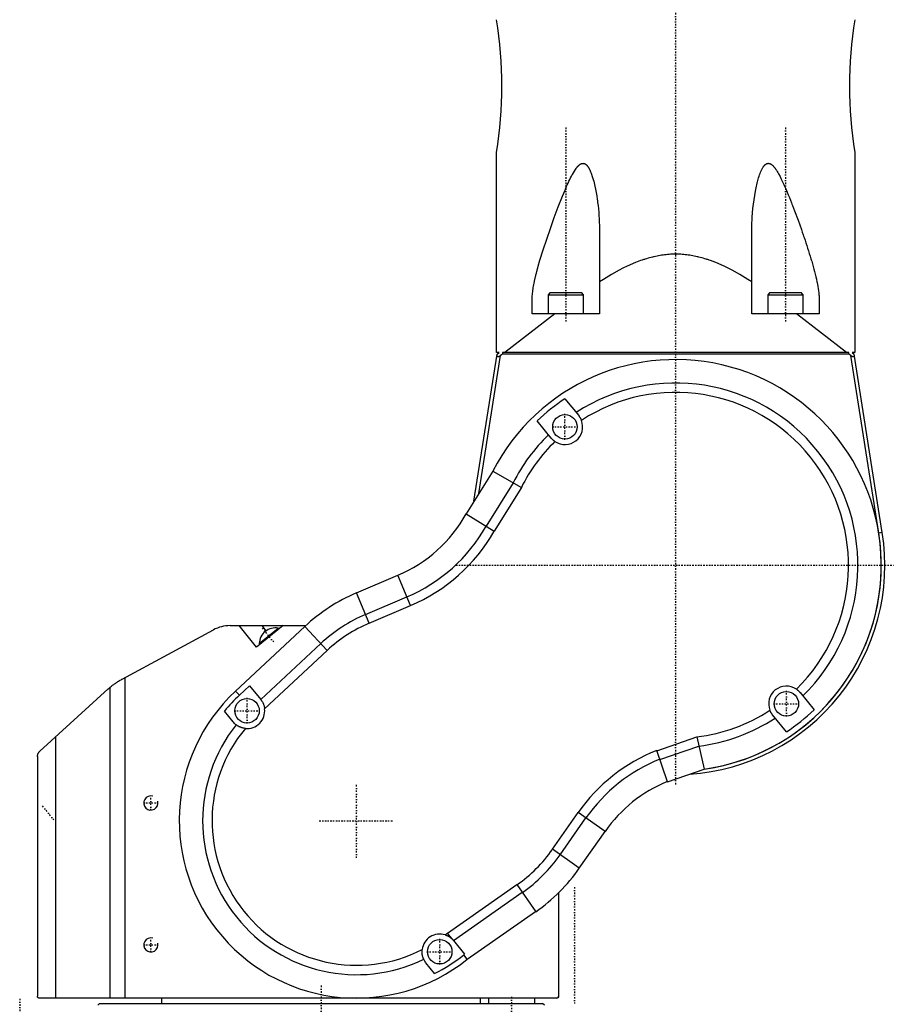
# Model space of a CAD drawing. Extents: x -216 to 565, y -1 to 791.
# Tile 2 of 4: x -85 to 162, y 196 to 474. Entities that reach past the tile are written whole.
import ezdxf

# ---------------------------------------------------------------- set-up
doc = ezdxf.new("R2010")
doc.units = 0
doc.linetypes.add('CENTER', pattern=[1.5, 0.45, -0.5, 0.05, -0.5])
for name, color, linetype in [('AM_0', 7, 'CONTINUOUS'), ('AM_10', 7, 'CONTINUOUS'), ('AM_7', 7, 'CENTER')]:
    doc.layers.add(name, color=color, linetype=linetype)

msp = doc.modelspace()

# ---------------------------------------------------------------- linework, layer by layer
at = {"layer": 'AM_0', "color": 7, "linetype": 'CONTINUOUS'}
for p, q in [((49.5, 380), (49.5, 436.41)), ((150.5, 436.41), (150.5, 380)), ((78.5, 414.45), (78.5, 390.89)), ((121.5, 390.89), (121.5, 414.45)), ((59.5, 390.89), (59.5, 394.42)), ((64.6, 396.89), (64, 396.29)), ((64, 396.29), (64, 390.89)), ((64, 396.29), (74, 396.29)), ((64.6, 396.89), (73.4, 396.89)), ((74, 396.29), (73.4, 396.89)), ((74, 390.89), (74, 396.29)), ((126.6, 396.89), (126, 396.29)), ((126, 396.29), (126, 390.89)), ((126, 396.29), (136, 396.29)), ((126.6, 396.89), (135.4, 396.89)), ((136, 396.29), (135.4, 396.89)), ((136, 390.89), (136, 396.29)), ((140.5, 394.42), (140.5, 390.89)), ((65.93, 390.89), (51.8, 380)), ((78.5, 390.89), (59.5, 390.89)), ((140.5, 390.89), (121.5, 390.89)), ((148.2, 380), (134.07, 390.89)), ((43.12, 338.05), (49.69, 379.51)), ((44.48, 340.22), (50.64, 379.12)), ((50.18, 380), (49.5, 380)), ((49.69, 379.51), (50.18, 380)), ((51.14, 379.5), (50.64, 379.12)), ((51.2, 380), (51.14, 379.5)), ((148.86, 379.5), (51.14, 379.5)), ((148.8, 380), (51.2, 380)), ((148.86, 379.5), (148.8, 380)), ((149.36, 379.12), (148.86, 379.5)), ((157.29, 329.07), (149.36, 379.12)), ((150.5, 380), (149.82, 380)), ((149.82, 380), (150.31, 379.51)), ((158.27, 329.23), (150.31, 379.51)), ((68.78, 366.98), (72.66, 362.19)), ((64.88, 355.89), (60.97, 360.72)), ((48.42, 346.53), (40.93, 334.54)), ((48.42, 346.53), (56.48, 341.97)), ((54.17, 343.27), (46.53, 331.04)), ((56.48, 341.97), (48.77, 329.64)), ((40.93, 334.54), (48.8, 329.62)), ((158.27, 329.23), (157.29, 329.07)), ((9.99, 312.23), (21.64, 317.18)), ((25.26, 308.67), (21.64, 317.18)), ((13.6, 303.72), (9.99, 312.23)), ((12.57, 306.16), (24.22, 311.11)), ((13.6, 303.72), (25.26, 308.67)), ((-25.63, 303), (-4.33, 303)), ((-24.1, 284.57), (-4.57, 302.78)), ((-18.18, 296.96), (-23.07, 303)), ((-10.72, 303), (-18.18, 296.96)), ((-15.47, 301.57), (-16.63, 303)), ((1.73, 296.01), (-4.57, 302.78)), ((-56.07, 287.94), (-30.38, 301.8)), ((-17.45, 297.98), (-12.08, 302.32)), ((-11.88, 302.06), (-12.08, 302.32)), ((-17.45, 297.98), (-17.24, 297.72)), ((-17.01, 282.16), (-0.07, 297.95)), ((-15.91, 279.56), (1.73, 296.01)), ((-55.35, 288.33), (-55.35, 198)), ((-23.01, 283.4), (-20.16, 286.06)), ((-20.16, 286.06), (-16.99, 282.15)), ((-79.34, 267.6), (-60.03, 285.14)), ((-59.49, 198), (-59.49, 285.62)), ((-23.01, 283.4), (-24.1, 284.57)), ((135.12, 284.11), (139.03, 279.28)), ((-24.77, 275.85), (-27.25, 278.92)), ((131.22, 273.02), (127.34, 277.81)), ((-74.81, 198), (-74.81, 271.71)), ((94.69, 267.74), (105.93, 271.61)), ((105.93, 271.61), (108.06, 262.56)), ((97.7, 258.99), (94.66, 267.82)), ((95.55, 265.23), (106.53, 269.01)), ((-80, 266.11), (-80, 198.5)), ((97.7, 258.99), (108.06, 262.56)), ((65.25, 239.94), (72.52, 250.31)), ((80.09, 245.01), (72.52, 250.31)), ((67.42, 238.42), (74.69, 248.79)), ((72.83, 234.64), (80.09, 245.01)), ((72.83, 234.64), (65.25, 239.94)), ((35.66, 216.34), (55.19, 230.01)), ((37.32, 214.26), (56.71, 227.84)), ((55.19, 230.01), (60.55, 222.36)), ((67, 227.74), (67, 198.5)), ((41.21, 208.94), (60.49, 222.44)), ((36.84, 214.77), (35.66, 216.34)), ((37.32, 214.26), (40.47, 210.37)), ((40.47, 210.37), (40.25, 210.21)), ((41.21, 208.94), (40.25, 210.21)), ((32.03, 204.9), (29.58, 207.92)), ((66.5, 198), (-79.5, 198)), ((-45, 198), (-45, 196.5)), ((45, 196.5), (45, 198)), ((47.24, 198), (47.24, 196.5)), ((60.24, 196.5), (60.24, 198)), ((-62.5, 196.5), (-63, 196)), ((-62.5, 196.5), (62.47, 196.5)), ((62.97, 196), (62.47, 196.5))]:
    msp.add_line(p, q, dxfattribs=at)
for points in [[(59.5, 394.42, 0), (59.5, 394.58, 0), (59.51, 394.92, 0), (59.52, 395.26, 0), (59.53, 395.43, 0), (59.54, 395.61, 0), (59.57, 395.97, 0), (59.6, 396.33, 0), (59.64, 396.71, 0), (59.68, 397.09, 0), (59.73, 397.48, 0), (59.76, 397.68, 0), (59.79, 397.88, 0), (59.86, 398.29, 0), (59.93, 398.71, 0), (60.01, 399.14, 0), (60.09, 399.58, 0), (60.18, 400.02, 0), (60.23, 400.25, 0), (60.28, 400.48, 0), (60.38, 400.94, 0), (60.49, 401.41, 0), (60.54, 401.65, 0), (60.6, 401.89, 0), (60.72, 402.37, 0), (60.84, 402.85, 0), (60.9, 403.1, 0), (60.97, 403.34, 0), (61.1, 403.82, 0), (61.23, 404.31, 0), (61.72, 406.02, 0), (62.64, 408.98, 0), (63.63, 411.98, 0), (64.67, 414.99, 0), (65.76, 418.01, 0), (66.32, 419.52, 0), (66.9, 421.03, 0), (68.08, 424.05, 0), (68.8, 425.78, 0), (69.01, 426.28, 0), (69.23, 426.78, 0), (69.34, 427.03, 0), (69.45, 427.27, 0), (69.67, 427.77, 0), (69.9, 428.25, 0), (70.13, 428.73, 0), (70.37, 429.21, 0), (70.62, 429.71, 0), (70.75, 429.96, 0), (70.88, 430.21, 0), (71.16, 430.69, 0), (71.44, 431.16, 0), (71.73, 431.61, 0), (71.91, 431.86, 0), (71.96, 431.94, 0), (72.02, 432.01, 0), (72.04, 432.04, 0), (72.07, 432.08, 0), (72.13, 432.15, 0), (72.18, 432.22, 0), (72.24, 432.29, 0), (72.3, 432.36, 0), (72.36, 432.42, 0), (72.39, 432.46, 0), (72.42, 432.49, 0), (72.48, 432.55, 0), (72.54, 432.62, 0), (72.57, 432.65, 0), (72.6, 432.68, 0), (72.66, 432.74, 0), (72.72, 432.79, 0), (72.76, 432.82, 0), (72.79, 432.85, 0), (72.85, 432.9, 0), (72.92, 432.95, 0), (72.99, 433, 0), (73.06, 433.05, 0), (73.13, 433.1, 0), (73.16, 433.12, 0), (73.2, 433.14, 0), (73.27, 433.17, 0), (73.34, 433.21, 0), (73.41, 433.24, 0), (73.49, 433.27, 0), (73.56, 433.29, 0), (73.6, 433.3, 0), (73.64, 433.3, 0), (73.71, 433.32, 0), (73.79, 433.32, 0), (73.86, 433.33, 0), (73.94, 433.32, 0), (74.01, 433.32, 0), (74.05, 433.31, 0), (74.09, 433.3, 0), (74.16, 433.29, 0), (74.23, 433.27, 0), (74.3, 433.24, 0), (74.37, 433.21, 0), (74.44, 433.18, 0), (74.47, 433.16, 0), (74.5, 433.14, 0), (74.57, 433.1, 0), (74.63, 433.05, 0), (74.69, 433, 0), (74.75, 432.96, 0), (74.81, 432.9, 0), (74.83, 432.88, 0), (74.86, 432.85, 0), (74.92, 432.79, 0), (74.97, 432.74, 0), (75, 432.71, 0), (75.02, 432.68, 0), (75.07, 432.61, 0), (75.13, 432.55, 0), (75.15, 432.51, 0), (75.18, 432.48, 0), (75.23, 432.4, 0), (75.29, 432.33, 0), (75.34, 432.24, 0), (75.4, 432.16, 0), (75.45, 432.06, 0), (75.48, 432.02, 0), (75.51, 431.97, 0), (75.57, 431.87, 0), (75.62, 431.76, 0), (75.68, 431.65, 0), (75.74, 431.54, 0), (75.8, 431.42, 0), (75.83, 431.36, 0), (75.86, 431.29, 0), (75.92, 431.16, 0), (75.98, 431.03, 0), (76, 430.96, 0), (76.17, 430.53, 0), (76.49, 429.64, 0), (76.76, 428.72, 0), (76.89, 428.26, 0), (77, 427.81, 0), (77.21, 426.92, 0), (77.4, 426.01, 0), (77.58, 425.09, 0), (77.74, 424.16, 0), (77.88, 423.24, 0), (77.94, 422.77, 0), (78, 422.31, 0), (78.11, 421.39, 0), (78.21, 420.47, 0), (78.29, 419.54, 0), (78.36, 418.61, 0), (78.41, 417.68, 0), (78.44, 417.22, 0), (78.46, 416.76, 0), (78.48, 415.83, 0), (78.5, 414.91, 0), (78.5, 414.45, 0)], [(121.5, 414.45, 0), (121.51, 415.68, 0), (121.61, 418.14, 0), (121.81, 420.6, 0), (121.94, 421.83, 0), (122.1, 423.06, 0), (122.49, 425.48, 0), (122.78, 426.9, 0), (122.87, 427.3, 0), (122.97, 427.7, 0), (123.02, 427.9, 0), (123.07, 428.1, 0), (123.17, 428.49, 0), (123.28, 428.88, 0), (123.4, 429.28, 0), (123.52, 429.68, 0), (123.66, 430.08, 0), (123.73, 430.28, 0), (123.81, 430.48, 0), (123.96, 430.87, 0), (124.12, 431.25, 0), (124.3, 431.61, 0), (124.49, 431.96, 0), (124.61, 432.17, 0), (124.64, 432.22, 0), (124.68, 432.28, 0), (124.7, 432.31, 0), (124.72, 432.34, 0), (124.76, 432.39, 0), (124.8, 432.45, 0), (124.82, 432.47, 0), (124.84, 432.5, 0), (124.88, 432.55, 0), (124.92, 432.6, 0), (124.94, 432.63, 0), (124.96, 432.65, 0), (125, 432.7, 0), (125.04, 432.75, 0), (125.08, 432.8, 0), (125.13, 432.84, 0), (125.17, 432.88, 0), (125.2, 432.91, 0), (125.22, 432.93, 0), (125.27, 432.97, 0), (125.32, 433.01, 0), (125.37, 433.05, 0), (125.42, 433.08, 0), (125.47, 433.12, 0), (125.49, 433.13, 0), (125.52, 433.15, 0), (125.57, 433.18, 0), (125.63, 433.21, 0), (125.68, 433.23, 0), (125.74, 433.26, 0), (125.8, 433.27, 0), (125.83, 433.28, 0), (125.86, 433.29, 0), (125.91, 433.3, 0), (125.97, 433.32, 0), (126.03, 433.32, 0), (126.1, 433.33, 0), (126.16, 433.33, 0), (126.19, 433.33, 0), (126.22, 433.32, 0), (126.28, 433.32, 0), (126.34, 433.31, 0), (126.4, 433.3, 0), (126.46, 433.28, 0), (126.52, 433.26, 0), (126.55, 433.25, 0), (126.58, 433.24, 0), (126.64, 433.22, 0), (126.7, 433.19, 0), (126.73, 433.17, 0), (126.76, 433.16, 0), (126.82, 433.13, 0), (126.88, 433.09, 0), (126.91, 433.08, 0), (126.93, 433.06, 0), (126.99, 433.02, 0), (127.05, 432.98, 0), (127.1, 432.94, 0), (127.15, 432.9, 0), (127.21, 432.85, 0), (127.23, 432.83, 0), (127.26, 432.81, 0), (127.31, 432.76, 0), (127.36, 432.71, 0), (127.41, 432.67, 0), (127.46, 432.61, 0), (127.52, 432.56, 0), (127.54, 432.53, 0), (127.57, 432.5, 0), (127.62, 432.45, 0), (127.68, 432.38, 0), (127.7, 432.35, 0), (127.73, 432.32, 0), (127.79, 432.25, 0), (127.85, 432.18, 0), (127.87, 432.15, 0), (127.9, 432.11, 0), (127.96, 432.03, 0), (128.02, 431.96, 0), (128.08, 431.87, 0), (128.14, 431.79, 0), (128.21, 431.7, 0), (128.24, 431.66, 0), (128.27, 431.61, 0), (128.33, 431.51, 0), (128.4, 431.42, 0), (128.63, 431.04, 0), (128.84, 430.7, 0), (129.04, 430.35, 0), (129.43, 429.62, 0), (129.8, 428.87, 0), (130.16, 428.12, 0), (130.49, 427.4, 0), (130.82, 426.67, 0), (130.98, 426.3, 0), (131.14, 425.93, 0), (131.45, 425.18, 0), (131.76, 424.43, 0), (132.07, 423.67, 0), (132.37, 422.92, 0), (132.66, 422.17, 0), (132.81, 421.79, 0), (132.95, 421.42, 0), (133.24, 420.67, 0), (133.53, 419.91, 0), (134.51, 417.27, 0), (135.45, 414.64, 0), (135.71, 413.89, 0), (135.98, 413.14, 0), (136.1, 412.76, 0), (136.23, 412.39, 0), (136.49, 411.64, 0), (136.74, 410.89, 0), (136.98, 410.15, 0), (137.23, 409.4, 0), (137.46, 408.66, 0), (137.58, 408.29, 0), (137.7, 407.92, 0), (137.93, 407.18, 0), (138.15, 406.44, 0), (138.26, 406.08, 0), (138.37, 405.71, 0), (138.58, 404.98, 0), (138.79, 404.25, 0), (138.89, 403.88, 0), (138.98, 403.52, 0), (139.17, 402.79, 0), (139.35, 402.07, 0), (139.53, 401.36, 0), (139.69, 400.65, 0), (139.83, 399.96, 0), (139.9, 399.62, 0), (139.97, 399.29, 0), (140.08, 398.64, 0), (140.19, 398.01, 0), (140.28, 397.41, 0), (140.35, 396.82, 0), (140.41, 396.25, 0), (140.43, 395.98, 0), (140.45, 395.71, 0), (140.48, 395.18, 0), (140.5, 394.67, 0), (140.5, 394.42, 0)], [(121.5, 399.9, 0), (120.37, 400.62, 0), (118.14, 401.96, 0), (115.97, 403.16, 0), (114.85, 403.74, 0), (113.7, 404.3, 0), (111.31, 405.34, 0), (109.87, 405.89, 0), (109.45, 406.04, 0), (109.04, 406.18, 0), (108.83, 406.25, 0), (108.62, 406.31, 0), (108.2, 406.44, 0), (107.78, 406.57, 0), (107.35, 406.68, 0), (106.93, 406.8, 0), (106.51, 406.9, 0), (106.29, 406.95, 0), (106.08, 407, 0), (105.66, 407.1, 0), (105.23, 407.18, 0), (104.81, 407.27, 0), (104.38, 407.34, 0), (103.96, 407.41, 0), (103.75, 407.44, 0), (103.53, 407.47, 0), (103.11, 407.52, 0), (102.69, 407.57, 0), (102.27, 407.61, 0), (101.85, 407.64, 0), (101.44, 407.67, 0), (101.23, 407.68, 0), (101.02, 407.69, 0), (100.61, 407.7, 0), (100.2, 407.7, 0), (100, 407.71, 0), (99.8, 407.7, 0), (99.39, 407.7, 0), (98.98, 407.69, 0), (98.77, 407.68, 0), (98.56, 407.67, 0), (98.15, 407.64, 0), (97.73, 407.61, 0), (97.31, 407.57, 0), (96.89, 407.52, 0), (96.47, 407.47, 0), (96.25, 407.44, 0), (96.04, 407.41, 0), (95.62, 407.34, 0), (95.19, 407.27, 0), (94.77, 407.18, 0), (94.34, 407.1, 0), (93.92, 407, 0), (93.71, 406.95, 0), (93.49, 406.9, 0), (93.07, 406.8, 0), (92.65, 406.68, 0), (92.22, 406.57, 0), (91.8, 406.44, 0), (91.38, 406.31, 0), (91.17, 406.25, 0), (90.96, 406.18, 0), (90.55, 406.04, 0), (90.13, 405.89, 0), (88.69, 405.34, 0), (86.3, 404.3, 0), (85.15, 403.74, 0), (84.03, 403.16, 0), (81.86, 401.96, 0), (79.63, 400.62, 0), (78.5, 399.9, 0)], [(50.64, 379.12, 0), (50.63, 379.11, 0), (50.62, 379.1, 0), (50.6, 379.09, 0), (50.59, 379.08, 0), (50.58, 379.08, 0), (50.57, 379.07, 0), (50.55, 379.06, 0), (50.54, 379.05, 0), (50.52, 379.03, 0), (50.51, 379.02, 0), (50.5, 379.02, 0), (50.49, 379.01, 0), (50.48, 379, 0), (50.46, 378.99, 0), (50.45, 378.98, 0), (50.43, 378.98, 0), (50.41, 378.97, 0), (50.41, 378.96, 0), (50.4, 378.96, 0), (50.38, 378.95, 0), (50.37, 378.94, 0), (50.36, 378.94, 0), (50.35, 378.93, 0), (50.34, 378.92, 0), (50.33, 378.92, 0), (50.32, 378.91, 0), (50.31, 378.91, 0), (50.3, 378.9, 0), (50.28, 378.9, 0), (50.27, 378.89, 0), (50.25, 378.88, 0), (50.24, 378.88, 0), (50.23, 378.87, 0), (50.22, 378.87, 0), (50.21, 378.86, 0), (50.2, 378.86, 0), (50.18, 378.85, 0), (50.17, 378.85, 0), (50.15, 378.84, 0), (50.15, 378.84, 0), (50.14, 378.84, 0), (50.12, 378.83, 0), (50.11, 378.83, 0), (50.1, 378.82, 0), (50.08, 378.82, 0), (50.07, 378.82, 0), (50.06, 378.81, 0), (50.05, 378.81, 0), (50.04, 378.81, 0), (50.03, 378.81, 0), (50.01, 378.8, 0), (50, 378.8, 0), (49.99, 378.8, 0), (49.98, 378.8, 0), (49.97, 378.8, 0), (49.96, 378.8, 0), (49.95, 378.8, 0), (49.94, 378.8, 0), (49.92, 378.8, 0), (49.91, 378.8, 0), (49.9, 378.8, 0), (49.9, 378.8, 0), (49.89, 378.8, 0), (49.88, 378.8, 0), (49.87, 378.8, 0), (49.86, 378.8, 0), (49.85, 378.8, 0), (49.84, 378.81, 0), (49.84, 378.81, 0), (49.83, 378.81, 0), (49.82, 378.81, 0), (49.81, 378.82, 0), (49.8, 378.82, 0), (49.79, 378.82, 0), (49.78, 378.83, 0), (49.78, 378.83, 0), (49.77, 378.83, 0), (49.77, 378.84, 0), (49.76, 378.84, 0), (49.75, 378.85, 0), (49.74, 378.86, 0), (49.73, 378.86, 0), (49.73, 378.86, 0), (49.73, 378.87, 0), (49.72, 378.87, 0), (49.71, 378.88, 0), (49.71, 378.89, 0), (49.7, 378.9, 0), (49.7, 378.9, 0), (49.69, 378.91, 0), (49.69, 378.91, 0), (49.69, 378.92, 0), (49.68, 378.93, 0), (49.68, 378.94, 0), (49.67, 378.95, 0), (49.67, 378.95, 0), (49.67, 378.96, 0), (49.67, 378.96, 0), (49.66, 378.97, 0), (49.66, 378.98, 0), (49.66, 378.99, 0), (49.65, 379, 0), (49.65, 379.01, 0), (49.65, 379.02, 0), (49.65, 379.02, 0), (49.65, 379.03, 0), (49.65, 379.04, 0), (49.64, 379.05, 0), (49.64, 379.05, 0), (49.64, 379.06, 0), (49.64, 379.07, 0), (49.64, 379.08, 0), (49.64, 379.08, 0), (49.64, 379.09, 0), (49.64, 379.11, 0), (49.64, 379.12, 0), (49.64, 379.13, 0), (49.64, 379.14, 0), (49.64, 379.15, 0), (49.64, 379.15, 0), (49.64, 379.16, 0), (49.64, 379.18, 0), (49.64, 379.19, 0), (49.64, 379.2, 0), (49.64, 379.21, 0), (49.64, 379.22, 0), (49.65, 379.23, 0), (49.65, 379.24, 0), (49.65, 379.25, 0), (49.65, 379.26, 0)], [(150.35, 379.26, 0), (150.35, 379.25, 0), (150.35, 379.24, 0), (150.36, 379.22, 0), (150.36, 379.21, 0), (150.36, 379.21, 0), (150.36, 379.19, 0), (150.36, 379.18, 0), (150.36, 379.16, 0), (150.36, 379.15, 0), (150.36, 379.14, 0), (150.36, 379.13, 0), (150.36, 379.12, 0), (150.36, 379.11, 0), (150.36, 379.1, 0), (150.36, 379.08, 0), (150.36, 379.07, 0), (150.36, 379.06, 0), (150.36, 379.05, 0), (150.36, 379.05, 0), (150.35, 379.04, 0), (150.35, 379.02, 0), (150.35, 379.02, 0), (150.35, 379.01, 0), (150.35, 379, 0), (150.34, 378.99, 0), (150.34, 378.99, 0), (150.34, 378.98, 0), (150.34, 378.97, 0), (150.33, 378.96, 0), (150.33, 378.95, 0), (150.32, 378.94, 0), (150.32, 378.93, 0), (150.32, 378.93, 0), (150.32, 378.92, 0), (150.31, 378.92, 0), (150.31, 378.91, 0), (150.3, 378.9, 0), (150.29, 378.89, 0), (150.29, 378.88, 0), (150.28, 378.88, 0), (150.28, 378.88, 0), (150.28, 378.87, 0), (150.27, 378.86, 0), (150.26, 378.86, 0), (150.25, 378.85, 0), (150.25, 378.85, 0), (150.24, 378.84, 0), (150.24, 378.84, 0), (150.23, 378.84, 0), (150.22, 378.83, 0), (150.21, 378.83, 0), (150.2, 378.82, 0), (150.19, 378.82, 0), (150.19, 378.82, 0), (150.18, 378.82, 0), (150.17, 378.81, 0), (150.16, 378.81, 0), (150.15, 378.81, 0), (150.14, 378.8, 0), (150.13, 378.8, 0), (150.13, 378.8, 0), (150.12, 378.8, 0), (150.11, 378.8, 0), (150.1, 378.8, 0), (150.09, 378.8, 0), (150.09, 378.8, 0), (150.07, 378.8, 0), (150.06, 378.8, 0), (150.06, 378.8, 0), (150.05, 378.8, 0), (150.04, 378.8, 0), (150.02, 378.8, 0), (150.01, 378.8, 0), (150, 378.8, 0), (149.98, 378.81, 0), (149.98, 378.81, 0), (149.97, 378.81, 0), (149.96, 378.81, 0), (149.94, 378.81, 0), (149.93, 378.82, 0), (149.92, 378.82, 0), (149.9, 378.82, 0), (149.9, 378.83, 0), (149.89, 378.83, 0), (149.88, 378.83, 0), (149.86, 378.84, 0), (149.85, 378.84, 0), (149.83, 378.85, 0), (149.82, 378.85, 0), (149.81, 378.85, 0), (149.81, 378.86, 0), (149.79, 378.86, 0), (149.78, 378.87, 0), (149.76, 378.87, 0), (149.75, 378.88, 0), (149.74, 378.89, 0), (149.73, 378.89, 0), (149.72, 378.89, 0), (149.71, 378.9, 0), (149.69, 378.91, 0), (149.68, 378.91, 0), (149.66, 378.92, 0), (149.65, 378.93, 0), (149.64, 378.93, 0), (149.64, 378.94, 0), (149.62, 378.94, 0), (149.61, 378.95, 0), (149.6, 378.96, 0), (149.59, 378.96, 0), (149.58, 378.97, 0), (149.57, 378.98, 0), (149.56, 378.98, 0), (149.55, 378.99, 0), (149.54, 378.99, 0), (149.53, 379, 0), (149.48, 379.03, 0), (149.4, 379.09, 0), (149.36, 379.12, 0)], [(72.66, 362.19, 0), (72.68, 362.16, 0), (72.73, 362.1, 0), (72.78, 362.03, 0), (72.8, 362, 0), (72.82, 361.97, 0), (72.87, 361.9, 0), (72.92, 361.83, 0), (72.96, 361.76, 0), (73.01, 361.69, 0), (73.05, 361.62, 0), (73.08, 361.58, 0), (73.1, 361.55, 0), (73.14, 361.47, 0), (73.18, 361.39, 0), (73.22, 361.32, 0), (73.26, 361.24, 0), (73.3, 361.16, 0), (73.32, 361.12, 0), (73.34, 361.08, 0), (73.37, 361, 0), (73.41, 360.91, 0), (73.42, 360.87, 0)], [(65.96, 354.9, 0), (65.93, 354.93, 0), (65.86, 354.98, 0), (65.79, 355.03, 0), (65.75, 355.05, 0), (65.72, 355.08, 0), (65.65, 355.13, 0), (65.59, 355.18, 0), (65.52, 355.24, 0), (65.46, 355.29, 0), (65.4, 355.35, 0), (65.37, 355.37, 0), (65.34, 355.4, 0), (65.28, 355.46, 0), (65.22, 355.52, 0), (65.17, 355.57, 0), (65.11, 355.63, 0), (65.06, 355.69, 0), (65.03, 355.72, 0), (65.01, 355.75, 0), (64.96, 355.81, 0), (64.91, 355.86, 0), (64.88, 355.89, 0)], [(-59.49, 285.62, 0), (-59.42, 285.67, 0), (-59.28, 285.79, 0), (-59.13, 285.91, 0), (-59.05, 285.98, 0), (-58.97, 286.04, 0), (-58.81, 286.17, 0), (-58.64, 286.3, 0), (-58.47, 286.42, 0), (-58.29, 286.55, 0), (-58.11, 286.68, 0), (-58.01, 286.75, 0), (-57.92, 286.82, 0), (-57.72, 286.95, 0), (-57.52, 287.08, 0), (-57.31, 287.22, 0), (-57.09, 287.35, 0), (-56.87, 287.49, 0), (-56.76, 287.55, 0), (-56.65, 287.62, 0), (-56.42, 287.75, 0), (-56.19, 287.88, 0), (-56.07, 287.94, 0)], [(-60.03, 285.14, 0), (-59.94, 285.22, 0), (-59.76, 285.38, 0), (-59.58, 285.54, 0), (-59.49, 285.62, 0)], [(134.04, 285.1, 0), (134.07, 285.07, 0), (134.14, 285.02, 0), (134.21, 284.97, 0), (134.25, 284.95, 0), (134.28, 284.92, 0), (134.35, 284.87, 0), (134.41, 284.82, 0), (134.48, 284.76, 0), (134.54, 284.71, 0), (134.6, 284.65, 0), (134.63, 284.63, 0), (134.66, 284.6, 0), (134.72, 284.54, 0), (134.78, 284.48, 0), (134.83, 284.43, 0), (134.89, 284.37, 0), (134.94, 284.31, 0), (134.97, 284.28, 0), (134.99, 284.25, 0), (135.04, 284.19, 0), (135.09, 284.14, 0), (135.12, 284.11, 0)], [(-16.99, 282.15, 0), (-16.97, 282.11, 0), (-16.9, 282.03, 0), (-16.84, 281.94, 0), (-16.8, 281.89, 0), (-16.77, 281.84, 0), (-16.7, 281.74, 0), (-16.62, 281.62, 0), (-16.55, 281.5, 0), (-16.47, 281.36, 0), (-16.4, 281.22, 0), (-16.37, 281.15, 0), (-16.33, 281.08, 0), (-16.27, 280.93, 0), (-16.2, 280.76, 0), (-16.14, 280.59, 0), (-16.08, 280.41, 0), (-16.03, 280.23, 0), (-16.01, 280.13, 0), (-15.99, 280.04, 0), (-15.95, 279.85, 0), (-15.92, 279.66, 0), (-15.91, 279.56, 0)], [(127.34, 277.81, 0), (127.32, 277.84, 0), (127.27, 277.9, 0), (127.22, 277.97, 0), (127.2, 278, 0), (127.18, 278.03, 0), (127.13, 278.1, 0), (127.08, 278.17, 0), (127.04, 278.24, 0), (126.99, 278.31, 0), (126.95, 278.38, 0), (126.92, 278.42, 0), (126.9, 278.45, 0), (126.86, 278.53, 0), (126.82, 278.61, 0), (126.78, 278.68, 0), (126.74, 278.76, 0), (126.7, 278.84, 0), (126.68, 278.88, 0), (126.66, 278.92, 0), (126.63, 279, 0), (126.59, 279.09, 0), (126.58, 279.13, 0)], [(-23.94, 275.05, 0), (-24.09, 275.16, 0), (-24.37, 275.42, 0), (-24.64, 275.7, 0), (-24.77, 275.85, 0)], [(-21.36, 274.02, 0), (-21.46, 274.03, 0), (-21.65, 274.06, 0), (-21.83, 274.09, 0), (-21.92, 274.11, 0), (-22.01, 274.13, 0), (-22.19, 274.18, 0), (-22.37, 274.23, 0), (-22.47, 274.26, 0), (-22.5, 274.27, 0), (-22.53, 274.28, 0), (-22.54, 274.28, 0), (-22.55, 274.29, 0), (-22.58, 274.3, 0), (-22.61, 274.31, 0), (-22.64, 274.32, 0), (-22.66, 274.33, 0), (-22.69, 274.34, 0), (-22.7, 274.34, 0), (-22.72, 274.35, 0), (-22.74, 274.36, 0), (-22.77, 274.37, 0), (-22.8, 274.38, 0), (-22.82, 274.39, 0), (-22.85, 274.4, 0), (-22.86, 274.41, 0), (-22.88, 274.42, 0), (-22.9, 274.43, 0), (-22.93, 274.44, 0), (-22.94, 274.44, 0), (-22.95, 274.45, 0), (-22.98, 274.46, 0), (-23, 274.47, 0), (-23.01, 274.48, 0), (-23.02, 274.48, 0), (-23.05, 274.49, 0), (-23.07, 274.51, 0), (-23.15, 274.55, 0), (-23.29, 274.62, 0), (-23.42, 274.69, 0), (-23.53, 274.76, 0), (-23.64, 274.83, 0), (-23.69, 274.86, 0), (-23.74, 274.9, 0), (-23.83, 274.96, 0), (-23.91, 275.02, 0), (-23.94, 275.05, 0)], [(-80, 266.11, 0), (-79.98, 266.37, 0), (-79.92, 266.68, 0), (-79.89, 266.76, 0), (-79.86, 266.85, 0), (-79.84, 266.89, 0), (-79.82, 266.93, 0), (-79.78, 267.02, 0), (-79.74, 267.1, 0), (-79.69, 267.18, 0), (-79.64, 267.26, 0), (-79.58, 267.34, 0), (-79.55, 267.38, 0), (-79.52, 267.42, 0), (-79.45, 267.49, 0), (-79.38, 267.56, 0), (-79.34, 267.6, 0)], [(35.01, 215.83, 0), (35.07, 215.81, 0), (35.2, 215.76, 0), (35.31, 215.72, 0), (35.37, 215.69, 0), (35.43, 215.67, 0), (35.55, 215.62, 0), (35.66, 215.56, 0), (35.77, 215.51, 0), (35.88, 215.45, 0), (35.99, 215.39, 0), (36.04, 215.36, 0), (36.09, 215.33, 0), (36.19, 215.26, 0), (36.29, 215.2, 0), (36.38, 215.13, 0), (36.47, 215.07, 0), (36.56, 215, 0), (36.6, 214.97, 0), (36.64, 214.93, 0), (36.72, 214.87, 0), (36.8, 214.8, 0), (36.84, 214.77, 0)], [(36.84, 214.77, 0), (36.85, 214.75, 0), (36.89, 214.72, 0), (36.92, 214.69, 0), (36.94, 214.67, 0), (36.95, 214.66, 0), (36.98, 214.63, 0), (37.01, 214.6, 0), (37.04, 214.57, 0), (37.07, 214.54, 0), (37.1, 214.51, 0), (37.11, 214.5, 0), (37.13, 214.48, 0), (37.15, 214.45, 0), (37.18, 214.43, 0), (37.2, 214.4, 0), (37.22, 214.37, 0), (37.25, 214.35, 0), (37.26, 214.34, 0), (37.27, 214.32, 0), (37.29, 214.3, 0), (37.31, 214.28, 0), (37.32, 214.26, 0)], [(28.94, 208.95, 0), (28.92, 208.99, 0), (28.88, 209.08, 0), (28.84, 209.18, 0), (28.82, 209.24, 0), (28.8, 209.29, 0), (28.75, 209.41, 0), (28.71, 209.54, 0), (28.67, 209.68, 0), (28.63, 209.83, 0), (28.6, 209.92, 0), (28.6, 209.94, 0), (28.59, 209.97, 0), (28.59, 209.98, 0), (28.59, 210, 0), (28.58, 210.02, 0), (28.58, 210.05, 0), (28.57, 210.06, 0), (28.57, 210.08, 0), (28.56, 210.1, 0), (28.56, 210.13, 0), (28.56, 210.14, 0), (28.55, 210.16, 0), (28.55, 210.19, 0), (28.54, 210.21, 0), (28.54, 210.24, 0), (28.53, 210.27, 0), (28.53, 210.3, 0), (28.53, 210.31, 0), (28.53, 210.33, 0), (28.52, 210.36, 0), (28.52, 210.39, 0), (28.51, 210.41, 0), (28.51, 210.44, 0), (28.51, 210.47, 0), (28.5, 210.49, 0), (28.5, 210.5, 0), (28.5, 210.53, 0), (28.5, 210.56, 0), (28.49, 210.67, 0), (28.47, 210.85, 0), (28.47, 211.03, 0), (28.47, 211.12, 0), (28.47, 211.22, 0), (28.48, 211.41, 0), (28.5, 211.6, 0), (28.51, 211.69, 0)], [(29.58, 207.92, 0), (29.46, 208.09, 0), (29.22, 208.43, 0), (29.03, 208.77, 0), (28.94, 208.95, 0)], [(-79.5, 198, 0), (-79.53, 198, 0), (-79.58, 198.01, 0), (-79.62, 198.02, 0), (-79.65, 198.02, 0), (-79.67, 198.03, 0), (-79.71, 198.05, 0), (-79.76, 198.07, 0), (-79.79, 198.1, 0), (-79.83, 198.12, 0), (-79.86, 198.15, 0), (-79.88, 198.17, 0), (-79.89, 198.19, 0), (-79.91, 198.22, 0), (-79.94, 198.26, 0), (-79.99, 198.39, 0), (-80, 198.5, 0)], [(66.73, 198.05, 0), (66.71, 198.05, 0), (66.68, 198.03, 0), (66.65, 198.02, 0), (66.64, 198.02, 0)], [(66.99, 198.4, 0), (66.99, 198.39, 0), (66.98, 198.37, 0), (66.98, 198.35, 0), (66.97, 198.34, 0), (66.97, 198.33, 0), (66.96, 198.31, 0), (66.96, 198.29, 0), (66.95, 198.28, 0), (66.94, 198.26, 0), (66.93, 198.24, 0), (66.92, 198.23, 0), (66.92, 198.23, 0), (66.91, 198.21, 0), (66.89, 198.19, 0), (66.88, 198.18, 0), (66.87, 198.16, 0), (66.86, 198.15, 0), (66.85, 198.14, 0), (66.84, 198.14, 0), (66.83, 198.13, 0), (66.82, 198.11, 0), (66.81, 198.11, 0)], [(67, 198.5, 0), (67, 198.5, 0), (67, 198.49, 0), (67, 198.49, 0), (67, 198.48, 0), (67, 198.48, 0), (67, 198.48, 0), (67, 198.47, 0), (67, 198.46, 0), (67, 198.46, 0), (67, 198.45, 0), (67, 198.45, 0), (67, 198.45, 0), (67, 198.44, 0), (67, 198.44, 0), (67, 198.43, 0), (66.99, 198.42, 0), (66.99, 198.42, 0), (66.99, 198.42, 0), (66.99, 198.41, 0), (66.99, 198.41, 0), (66.99, 198.4, 0), (66.99, 198.4, 0)]]:
    msp.add_polyline3d(points, dxfattribs=at)
for centre in [(68.77, 359.04), (131.23, 280.96), (-20.88, 279), (33.47, 211.07)]:
    msp.add_circle(centre, 3.45, dxfattribs=at)
for centre, radius, start, end in [((-66.36, 455.11), 117.36, 350.8296, 9.1704), ((266.36, 455.11), 117.36, 170.8296, 189.1704), ((100, 320), 58, 277.9875, 152.781), ((100, 320), 51.4, 314.248, 123.0836), ((100, 320), 56.4, 123.61, 133.7814), ((100, 320), 48.75, 314.2814, 123.0346), ((68.77, 359.04), 5, 235.8214, 21.4946), ((100, 320), 51.4, 134.248, 153.0787), ((100, 320), 48.75, 134.2814, 153.215), ((6.01, 354), 40, 293, 330.8633), ((6.01, 354), 46.6, 293, 330.4576), ((6.01, 354), 49.25, 293, 330.3253), ((100, 320), 59, 273.7851, 9), ((100, 320), 58, 277.9875, 9), ((29.53, 266.21), 50, 113, 133), ((29.53, 266.21), 43.4, 113, 133), ((-25.63, 293), 10, 90, 118.3382), ((29.53, 266.21), 40.75, 113, 133), ((-12.85, 297.79), 4.6, 129.0287, 177.6338), ((-12.85, 297.78), 4.6, 80.3662, 128.9713), ((131.23, 280.96), 5, 55.8214, 201.4946), ((10, 248), 50, 133, 308.6243), ((10, 248), 48.4, 133, 140.3055), ((-20.88, 279), 5, 264.4579, 6.4362), ((100, 320), 48.75, 276.985, 303.0346), ((100, 320), 56.4, 303.61, 313.7814), ((10, 248), 43.4, 141.4498, 295.8763), ((100, 320), 51.4, 277.2998, 303.0836), ((10, 248), 40.75, 140.3158, 297.0113), ((112.86, 222.06), 49.25, 111.6886, 145), ((112.86, 222.06), 46.6, 111.8417, 145), ((112.86, 222.06), 40, 112.3107, 145), ((31.87, 263.31), 40.75, 305, 325), ((31.87, 263.31), 43.4, 305, 325), ((31.87, 263.31), 50, 305, 325), ((33.47, 211.07), 5, 72.0204, 172.8537), ((10, 248), 40.75, 307.8628, 309.0146), ((10, 248), 48.4, 297.0759, 308.6836), ((66.5, 198.5), 0.5, 270, 0)]:
    msp.add_arc(centre, radius, start, end, dxfattribs=at)
at = {"layer": 'AM_10', "color": 7, "linetype": 'CONTINUOUS'}
for centre in [(-48, 253), (-48, 213)]:
    msp.add_arc(centre, 2, 75, 15, dxfattribs=at)
at = {"layer": 'AM_7', "color": 4, "linetype": 'CENTER'}
for p, q in [((100, 584.21), (100, 258.05)), ((69, 443.39), (69, 388.39)), ((131, 443.39), (131, 388.39)), ((68.77, 355.42), (68.77, 362.66)), ((65.15, 359.04), (72.39, 359.04)), ((38.05, 320), (161.95, 320)), ((-13.34, 298.39), (-16.57, 302.37)), ((131.23, 277.34), (131.23, 284.58)), ((-20.88, 275.38), (-20.88, 282.62)), ((127.61, 280.96), (134.85, 280.96)), ((-24.5, 279), (-17.26, 279)), ((10, 237.5), (10, 258.5)), ((-50.1, 253), (-45.9, 253)), ((-48, 250.9), (-48, 255.1)), ((-75.33, 248.21), (-78.56, 252.19)), ((-0.5, 248), (20.5, 248)), ((71.5, 229.31), (71.5, 196.51)), ((-48, 210.9), (-48, 215.1)), ((33.47, 207.45), (33.47, 214.69)), ((-50.1, 213), (-45.9, 213)), ((29.85, 211.07), (37.09, 211.07)), ((0, 201.51), (0, 7.27)), ((-85, 197.84), (-85, 168.47)), ((53.74, 198.4), (53.74, 189.6))]:
    msp.add_line(p, q, dxfattribs=at)

doc.saveas('drawing.dxf')
